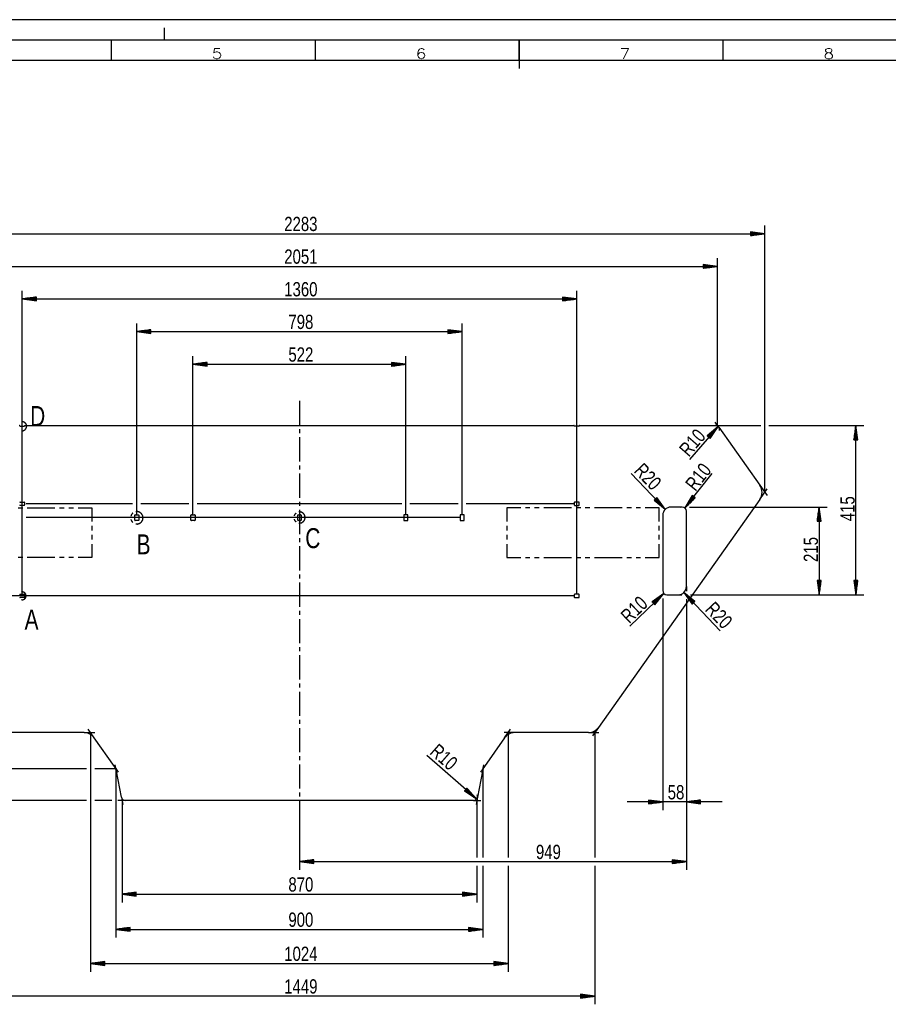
# Model space of a CAD drawing. Header units: millimetres. Extents: x -3 to 594, y -3 to 420.
# Tile 3 of 5: x 174 to 388, y 179 to 420. Entities that reach past the tile are written whole.
import ezdxf

# ---------------------------------------------------------------- set-up
doc = ezdxf.new("R2010")
doc.units = ezdxf.units.MM
doc.layers.add('1', color=7, linetype='Continuous')
doc.styles.add('SEACAD_Arial', font='arial.ttf', dxfattribs={"width": 0.75})
doc.styles.add('SEACAD_simplex_shx', font='simplex.shx', dxfattribs={"width": 0.587})

msp = doc.modelspace()

# ---------------------------------------------------------------- linework, layer by layer
at = {"layer": '1', "color": 7, "linetype": 'Continuous'}
for p, q in [((594, 420), (0, 420)), ((210, 415), (210, 418)), ((589, 415), (5, 415)), ((197, 410), (197, 415)), ((247, 410), (247, 415)), ((297, 410), (297, 415)), ((297, 415), (297, 408)), ((347, 410), (347, 415)), ((584, 410), (10, 410)), ((357.24, 304.14), (357.24, 369.54)), ((128.94, 367.54), (357.24, 367.54)), ((357.24, 367.54), (353.74, 368)), ((353.74, 368), (353.74, 367.08)), ((353.74, 368), (353.77, 368)), ((353.74, 368), (353.77, 368)), ((353.74, 367.95), (354.15, 367.95)), ((353.74, 367.9), (354.54, 367.9)), ((353.74, 367.85), (354.92, 367.85)), ((353.74, 367.8), (355.31, 367.8)), ((353.74, 367.75), (355.7, 367.75)), ((353.74, 367.7), (356.08, 367.7)), ((353.74, 367.65), (356.47, 367.65)), ((353.74, 367.59), (356.85, 367.59)), ((353.74, 367.08), (357.24, 367.54)), ((353.74, 367.54), (357.24, 367.54)), ((353.74, 367.54), (357.24, 367.54)), ((353.74, 367.49), (356.85, 367.49)), ((353.74, 367.44), (356.47, 367.44)), ((353.74, 367.39), (356.08, 367.39)), ((353.74, 367.34), (355.7, 367.34)), ((353.74, 367.29), (355.31, 367.29)), ((353.74, 367.24), (354.92, 367.24)), ((353.74, 367.19), (354.54, 367.19)), ((353.74, 367.14), (354.15, 367.14)), ((353.74, 367.09), (353.77, 367.09)), ((353.74, 367.09), (353.77, 367.09)), ((345.64, 359.54), (342.14, 360)), ((342.14, 360), (342.14, 359.08)), ((342.14, 360), (342.17, 360)), ((342.14, 360), (342.17, 360)), ((342.14, 359.95), (342.55, 359.95)), ((342.14, 359.9), (342.94, 359.9)), ((342.14, 359.85), (343.32, 359.85)), ((342.14, 359.8), (343.71, 359.8)), ((342.14, 359.75), (344.1, 359.75)), ((342.14, 359.7), (344.48, 359.7)), ((342.14, 359.65), (344.87, 359.65)), ((345.64, 320.54), (345.64, 361.54)), ((140.54, 359.54), (345.64, 359.54)), ((342.14, 359.59), (345.25, 359.59)), ((342.14, 359.08), (345.64, 359.54)), ((342.14, 359.54), (345.64, 359.54)), ((342.14, 359.54), (345.64, 359.54)), ((342.14, 359.49), (345.25, 359.49)), ((342.14, 359.44), (344.87, 359.44)), ((342.14, 359.39), (344.48, 359.39)), ((342.14, 359.34), (344.1, 359.34)), ((342.14, 359.29), (343.71, 359.29)), ((342.14, 359.24), (343.32, 359.24)), ((342.14, 359.19), (342.94, 359.19)), ((342.14, 359.14), (342.55, 359.14)), ((342.14, 359.09), (342.17, 359.09)), ((342.14, 359.09), (342.17, 359.09)), ((175.09, 279.14), (175.09, 353.54)), ((311.09, 279.14), (311.09, 353.54)), ((178.59, 352), (175.09, 351.54)), ((175.09, 351.54), (311.09, 351.54)), ((175.09, 351.54), (178.59, 351.08)), ((178.59, 351.54), (175.09, 351.54)), ((178.59, 351.54), (175.09, 351.54)), ((178.59, 351.59), (175.47, 351.59)), ((178.59, 351.49), (175.47, 351.49)), ((178.59, 351.65), (175.86, 351.65)), ((178.59, 351.44), (175.86, 351.44)), ((178.59, 351.7), (176.25, 351.7)), ((178.59, 351.39), (176.25, 351.39)), ((178.59, 351.75), (176.63, 351.75)), ((178.59, 351.34), (176.63, 351.34)), ((178.59, 351.8), (177.02, 351.8)), ((178.59, 351.29), (177.02, 351.29)), ((178.59, 351.85), (177.4, 351.85)), ((178.59, 351.24), (177.4, 351.24)), ((178.59, 351.9), (177.79, 351.9)), ((178.59, 351.19), (177.79, 351.19)), ((178.59, 351.95), (178.18, 351.95)), ((178.59, 351.14), (178.18, 351.14)), ((178.59, 352), (178.56, 352)), ((178.59, 352), (178.56, 352)), ((178.59, 351.09), (178.56, 351.09)), ((178.59, 351.09), (178.56, 351.09)), ((178.59, 351.08), (178.59, 352)), ((311.09, 351.54), (307.59, 352)), ((307.59, 352), (307.59, 351.08)), ((307.59, 352), (307.62, 352)), ((307.59, 352), (307.62, 352)), ((307.59, 351.95), (308, 351.95)), ((307.59, 351.9), (308.39, 351.9)), ((307.59, 351.85), (308.77, 351.85)), ((307.59, 351.8), (309.16, 351.8)), ((307.59, 351.75), (309.55, 351.75)), ((307.59, 351.7), (309.93, 351.7)), ((307.59, 351.65), (310.32, 351.65)), ((307.59, 351.59), (310.7, 351.59)), ((307.59, 351.08), (311.09, 351.54)), ((307.59, 351.54), (311.09, 351.54)), ((307.59, 351.54), (311.09, 351.54)), ((307.59, 351.49), (310.7, 351.49)), ((307.59, 351.44), (310.32, 351.44)), ((307.59, 351.39), (309.93, 351.39)), ((307.59, 351.34), (309.55, 351.34)), ((307.59, 351.29), (309.16, 351.29)), ((307.59, 351.24), (308.77, 351.24)), ((307.59, 351.19), (308.39, 351.19)), ((307.59, 351.14), (308, 351.14)), ((307.59, 351.09), (307.62, 351.09)), ((307.59, 351.09), (307.62, 351.09)), ((203.19, 298.64), (203.19, 345.54)), ((282.99, 298.64), (282.99, 345.54)), ((206.69, 344), (203.19, 343.54)), ((203.19, 343.54), (282.99, 343.54)), ((203.19, 343.54), (206.69, 343.08)), ((206.69, 343.54), (203.19, 343.54)), ((206.69, 343.54), (203.19, 343.54)), ((206.69, 343.59), (203.57, 343.59)), ((206.69, 343.49), (203.57, 343.49)), ((206.69, 343.65), (203.96, 343.65)), ((206.69, 343.44), (203.96, 343.44)), ((206.69, 343.7), (204.35, 343.7)), ((206.69, 343.39), (204.35, 343.39)), ((206.69, 343.75), (204.73, 343.75)), ((206.69, 343.34), (204.73, 343.34)), ((206.69, 343.8), (205.12, 343.8)), ((206.69, 343.29), (205.12, 343.29)), ((206.69, 343.85), (205.5, 343.85)), ((206.69, 343.24), (205.5, 343.24)), ((206.69, 343.9), (205.89, 343.9)), ((206.69, 343.19), (205.89, 343.19)), ((206.69, 343.95), (206.28, 343.95)), ((206.69, 343.14), (206.28, 343.14)), ((206.69, 344), (206.66, 344)), ((206.69, 344), (206.66, 344)), ((206.69, 343.09), (206.66, 343.09)), ((206.69, 343.09), (206.66, 343.09)), ((206.69, 343.08), (206.69, 344)), ((282.99, 343.54), (279.49, 344)), ((279.49, 344), (279.49, 343.08)), ((279.49, 344), (279.52, 344)), ((279.49, 344), (279.52, 344)), ((279.49, 343.95), (279.9, 343.95)), ((279.49, 343.9), (280.29, 343.9)), ((279.49, 343.85), (280.67, 343.85)), ((279.49, 343.8), (281.06, 343.8)), ((279.49, 343.75), (281.45, 343.75)), ((279.49, 343.7), (281.83, 343.7)), ((279.49, 343.65), (282.22, 343.65)), ((279.49, 343.59), (282.6, 343.59)), ((279.49, 343.08), (282.99, 343.54)), ((279.49, 343.54), (282.99, 343.54)), ((279.49, 343.54), (282.99, 343.54)), ((279.49, 343.49), (282.6, 343.49)), ((279.49, 343.44), (282.22, 343.44)), ((279.49, 343.39), (281.83, 343.39)), ((279.49, 343.34), (281.45, 343.34)), ((279.49, 343.29), (281.06, 343.29)), ((279.49, 343.24), (280.67, 343.24)), ((279.49, 343.19), (280.29, 343.19)), ((279.49, 343.14), (279.9, 343.14)), ((279.49, 343.09), (279.52, 343.09)), ((279.49, 343.09), (279.52, 343.09)), ((216.99, 298.64), (216.99, 337.54)), ((220.49, 336), (216.99, 335.54)), ((216.99, 335.54), (269.19, 335.54)), ((216.99, 335.54), (220.49, 335.08)), ((220.49, 335.54), (216.99, 335.54)), ((220.49, 335.54), (216.99, 335.54)), ((220.49, 335.59), (217.37, 335.59)), ((220.49, 335.49), (217.37, 335.49)), ((220.49, 335.65), (217.76, 335.65)), ((220.49, 335.7), (218.15, 335.7)), ((220.49, 335.75), (218.53, 335.75)), ((220.49, 335.8), (218.92, 335.8)), ((220.49, 335.85), (219.3, 335.85)), ((220.49, 335.9), (219.69, 335.9)), ((220.49, 335.95), (220.08, 335.95)), ((220.49, 336), (220.46, 336)), ((220.49, 336), (220.46, 336)), ((220.49, 335.08), (220.49, 336)), ((269.19, 335.54), (265.69, 336)), ((265.69, 336), (265.69, 335.08)), ((265.69, 336), (265.72, 336)), ((265.69, 336), (265.72, 336)), ((265.69, 335.95), (266.1, 335.95)), ((265.69, 335.9), (266.49, 335.9)), ((265.69, 335.85), (266.87, 335.85)), ((265.69, 335.8), (267.26, 335.8)), ((265.69, 335.75), (267.65, 335.75)), ((265.69, 335.7), (268.03, 335.7)), ((265.69, 335.65), (268.42, 335.65)), ((265.69, 335.59), (268.8, 335.59)), ((265.69, 335.08), (269.19, 335.54)), ((265.69, 335.54), (269.19, 335.54)), ((265.69, 335.54), (269.19, 335.54)), ((265.69, 335.49), (268.8, 335.49)), ((269.19, 298.64), (269.19, 337.54)), ((220.49, 335.44), (217.76, 335.44)), ((220.49, 335.39), (218.15, 335.39)), ((220.49, 335.34), (218.53, 335.34)), ((220.49, 335.29), (218.92, 335.29)), ((220.49, 335.24), (219.3, 335.24)), ((220.49, 335.19), (219.69, 335.19)), ((220.49, 335.14), (220.08, 335.14)), ((220.49, 335.09), (220.46, 335.09)), ((220.49, 335.09), (220.46, 335.09)), ((265.69, 335.44), (268.42, 335.44)), ((265.69, 335.39), (268.03, 335.39)), ((265.69, 335.34), (267.65, 335.34)), ((265.69, 335.29), (267.26, 335.29)), ((265.69, 335.24), (266.87, 335.24)), ((265.69, 335.19), (266.49, 335.19)), ((265.69, 335.14), (266.1, 335.14)), ((265.69, 335.09), (265.72, 335.09)), ((265.69, 335.09), (265.72, 335.09)), ((243.09, 326.54), (243.09, 320.64)), ((345.94, 320.12), (345.06, 321.36)), ((174.59, 320.34), (175.59, 320.34)), ((175.79, 320.54), (310.39, 320.54)), ((243.09, 319.64), (243.09, 318.64)), ((311.59, 320.34), (310.59, 320.34)), ((311.79, 320.54), (345.12, 320.54)), ((345.78, 320.3), (338.72, 312.2)), ((345.78, 320.3), (343.13, 317.96)), ((343.25, 317.86), (344.03, 318.75)), ((343.29, 317.83), (344.32, 319.01)), ((343.33, 317.79), (344.61, 319.27)), ((343.36, 317.76), (344.9, 319.53)), ((343.4, 317.73), (345.19, 319.78)), ((343.44, 317.69), (345.49, 320.04)), ((343.48, 317.66), (345.78, 320.3)), ((343.48, 317.66), (345.78, 320.3)), ((343.52, 317.63), (345.56, 319.97)), ((343.56, 317.59), (345.35, 319.65)), ((343.59, 317.56), (345.13, 319.33)), ((343.63, 317.53), (344.92, 319)), ((343.67, 317.49), (344.7, 318.68)), ((343.83, 317.36), (345.78, 320.3)), ((345.12, 320.54), (346.64, 320.54)), ((345.12, 320.54), (356.24, 320.54)), ((345.94, 320.12), (356.01, 305.88)), ((358.24, 320.54), (381.55, 320.54)), ((379.55, 320.54), (379.09, 317.04)), ((379.29, 317.04), (379.29, 318.61)), ((379.35, 317.04), (379.35, 319)), ((379.4, 317.04), (379.4, 319.39)), ((379.45, 317.04), (379.45, 319.77)), ((379.5, 317.04), (379.5, 320.16)), ((379.55, 279.04), (379.55, 320.54)), ((380.01, 317.04), (379.55, 320.54)), ((379.55, 317.04), (379.55, 320.54)), ((379.55, 317.04), (379.55, 320.54)), ((379.6, 317.04), (379.6, 320.16)), ((379.65, 317.04), (379.65, 319.77)), ((379.7, 317.04), (379.7, 319.39)), ((379.75, 317.04), (379.75, 319)), ((379.8, 317.04), (379.8, 318.61)), ((243.09, 317.64), (243.09, 311.73)), ((343.13, 317.96), (343.15, 317.98)), ((343.13, 317.96), (343.15, 317.98)), ((343.13, 317.96), (343.83, 317.36)), ((343.17, 317.93), (343.44, 318.24)), ((343.21, 317.89), (343.74, 318.49)), ((343.71, 317.46), (344.49, 318.35)), ((343.75, 317.43), (344.27, 318.03)), ((343.79, 317.39), (344.06, 317.7)), ((343.82, 317.36), (343.84, 317.38)), ((343.82, 317.36), (343.84, 317.38)), ((379.09, 317.04), (379.09, 317.07)), ((379.09, 317.04), (379.09, 317.07)), ((379.09, 317.04), (380.01, 317.04)), ((379.14, 317.04), (379.14, 317.46)), ((379.19, 317.04), (379.19, 317.84)), ((379.24, 317.04), (379.24, 318.23)), ((379.85, 317.04), (379.85, 318.23)), ((379.9, 317.04), (379.9, 317.84)), ((379.95, 317.04), (379.95, 317.46)), ((380.01, 317.04), (380.01, 317.07)), ((380.01, 317.04), (380.01, 317.07)), ((243.09, 310.73), (243.09, 309.73)), ((243.09, 308.73), (243.09, 302.82)), ((332.81, 299.99), (324.45, 308.76)), ((337.61, 300.33), (344.33, 308.76)), ((356.01, 305.88), (357.82, 303.33)), ((356.01, 302.41), (357.82, 304.96)), ((174.59, 301.74), (175.59, 301.74)), ((243.09, 301.82), (243.09, 300.82)), ((311.59, 301.74), (310.59, 301.74)), ((356.01, 302.41), (316.43, 246.51)), ((330.73, 302.84), (330.06, 302.21)), ((330.06, 302.21), (332.81, 299.99)), ((330.06, 302.21), (330.08, 302.19)), ((330.06, 302.21), (330.08, 302.19)), ((330.1, 302.24), (330.38, 301.94)), ((330.14, 302.28), (330.69, 301.7)), ((330.17, 302.31), (330.99, 301.46)), ((330.21, 302.35), (331.29, 301.21)), ((330.25, 302.38), (331.6, 300.97)), ((330.28, 302.42), (331.9, 300.72)), ((330.32, 302.45), (332.2, 300.48)), ((330.36, 302.49), (332.51, 300.24)), ((330.39, 302.52), (332.81, 299.99)), ((330.39, 302.52), (332.81, 299.99)), ((330.43, 302.56), (332.58, 300.31)), ((330.47, 302.59), (332.35, 300.62)), ((330.5, 302.63), (332.12, 300.93)), ((330.54, 302.66), (331.89, 301.25)), ((330.58, 302.7), (331.66, 301.56)), ((330.61, 302.73), (331.43, 301.88)), ((330.65, 302.77), (331.2, 302.19)), ((330.69, 302.8), (330.97, 302.51)), ((330.72, 302.84), (330.74, 302.82)), ((330.72, 302.84), (330.74, 302.82)), ((332.81, 299.99), (330.73, 302.84)), ((339.43, 303.35), (337.61, 300.33)), ((339.79, 303.06), (337.61, 300.33)), ((339.79, 303.06), (337.61, 300.33)), ((337.61, 300.33), (340.15, 302.78)), ((339.75, 303.09), (337.81, 300.66)), ((339.83, 303.03), (337.89, 300.6)), ((339.71, 303.13), (338.01, 300.99)), ((339.87, 303), (338.17, 300.87)), ((339.67, 303.16), (338.21, 301.33)), ((339.64, 303.19), (338.42, 301.66)), ((339.91, 302.97), (338.45, 301.14)), ((339.6, 303.22), (338.62, 301.99)), ((339.95, 302.94), (338.73, 301.41)), ((339.56, 303.25), (338.82, 302.33)), ((339.99, 302.9), (339.01, 301.68)), ((339.52, 303.28), (339.02, 302.66)), ((339.48, 303.32), (339.22, 302.99)), ((340.03, 302.87), (339.29, 301.95)), ((339.44, 303.35), (339.42, 303.33)), ((339.44, 303.35), (339.42, 303.33)), ((340.15, 302.78), (339.43, 303.35)), ((340.07, 302.84), (339.57, 302.22)), ((340.11, 302.81), (339.85, 302.49)), ((340.15, 302.78), (340.13, 302.76)), ((340.15, 302.78), (340.13, 302.76)), ((174.1, 300.34), (175.23, 300.34)), ((175.59, 300.94), (174.59, 300.94)), ((175.69, 301.64), (175.69, 301.04)), ((202.19, 301.34), (176.09, 301.34)), ((176.36, 300.34), (183.15, 300.34)), ((184.28, 300.34), (185.41, 300.34)), ((186.54, 300.34), (187.67, 300.34)), ((188.8, 300.34), (192.19, 300.34)), ((192.19, 300.34), (192.19, 297.02)), ((215.99, 301.34), (204.19, 301.34)), ((268.19, 301.34), (217.99, 301.34)), ((243.09, 299.82), (243.09, 293.91)), ((281.99, 301.34), (270.19, 301.34)), ((310.49, 301.34), (283.99, 301.34)), ((297.38, 300.34), (293.99, 300.34)), ((293.99, 300.34), (293.99, 297.02)), ((299.64, 300.34), (298.51, 300.34)), ((301.9, 300.34), (300.77, 300.34)), ((309.81, 300.34), (303.03, 300.34)), ((310.49, 301.64), (310.49, 301.04)), ((310.59, 300.94), (311.59, 300.94)), ((312.07, 300.34), (310.94, 300.34)), ((311.69, 301.04), (311.69, 301.64)), ((314.33, 300.34), (313.2, 300.34)), ((322.25, 300.34), (315.46, 300.34)), ((324.51, 300.34), (323.38, 300.34)), ((326.77, 300.34), (325.64, 300.34)), ((331.29, 300.34), (327.9, 300.34)), ((331.29, 297.02), (331.29, 300.34)), ((336.99, 300.54), (334.19, 300.54)), ((337.99, 281.04), (337.99, 299.54)), ((338.79, 300.54), (372.55, 300.54)), ((370.55, 300.54), (370.09, 297.04)), ((370.4, 297.04), (370.4, 299.39)), ((370.45, 297.04), (370.45, 299.77)), ((370.5, 297.04), (370.5, 300.16)), ((370.55, 300.54), (370.55, 279.04)), ((371.01, 297.04), (370.55, 300.54)), ((370.55, 297.04), (370.55, 300.54)), ((370.55, 297.04), (370.55, 300.54)), ((370.6, 297.04), (370.6, 300.16)), ((370.65, 297.04), (370.65, 299.77)), ((370.7, 297.04), (370.7, 299.39)), ((282.49, 297.94), (176.09, 297.94)), ((202.69, 297.34), (202.69, 298.54)), ((202.79, 298.64), (203.59, 298.64)), ((203.59, 297.24), (202.79, 297.24)), ((203.69, 298.54), (203.69, 297.34)), ((216.49, 297.34), (216.49, 298.54)), ((216.59, 298.64), (217.39, 298.64)), ((217.39, 297.24), (216.59, 297.24)), ((217.49, 298.54), (217.49, 297.34)), ((242.69, 297.34), (242.69, 298.54)), ((242.79, 298.64), (243.39, 298.64)), ((243.39, 297.24), (242.79, 297.24)), ((243.49, 298.54), (243.49, 297.34)), ((268.69, 298.54), (268.69, 297.34)), ((269.59, 298.64), (268.79, 298.64)), ((268.79, 297.24), (269.59, 297.24)), ((269.69, 297.34), (269.69, 298.54)), ((282.49, 298.54), (282.49, 297.34)), ((283.39, 298.64), (282.59, 298.64)), ((282.59, 297.24), (283.39, 297.24)), ((283.49, 297.34), (283.49, 298.54)), ((332.19, 298.54), (332.19, 280.04)), ((370.09, 297.04), (370.09, 297.07)), ((370.09, 297.04), (370.09, 297.07)), ((370.09, 297.04), (371.01, 297.04)), ((370.14, 297.04), (370.14, 297.46)), ((370.19, 297.04), (370.19, 297.84)), ((370.24, 297.04), (370.24, 298.23)), ((370.29, 297.04), (370.29, 298.61)), ((370.35, 297.04), (370.35, 299)), ((370.75, 297.04), (370.75, 299)), ((370.8, 297.04), (370.8, 298.61)), ((370.85, 297.04), (370.85, 298.23)), ((370.9, 297.04), (370.9, 297.84)), ((370.95, 297.04), (370.95, 297.46)), ((371.01, 297.04), (371.01, 297.07)), ((371.01, 297.04), (371.01, 297.07)), ((192.19, 295.91), (192.19, 294.8)), ((293.99, 295.91), (293.99, 294.8)), ((331.29, 294.8), (331.29, 295.91)), ((192.19, 293.69), (192.19, 292.58)), ((243.09, 292.91), (243.09, 291.91)), ((293.99, 293.69), (293.99, 292.58)), ((331.29, 292.58), (331.29, 293.69)), ((192.19, 291.47), (192.19, 288.14)), ((243.09, 290.91), (243.09, 285)), ((293.99, 291.47), (293.99, 288.14)), ((331.29, 288.14), (331.29, 291.47)), ((175.23, 288.14), (174.1, 288.14)), ((183.15, 288.14), (176.36, 288.14)), ((185.41, 288.14), (184.28, 288.14)), ((187.67, 288.14), (186.54, 288.14)), ((192.19, 288.14), (188.8, 288.14)), ((293.99, 288.14), (297.38, 288.14)), ((298.51, 288.14), (299.64, 288.14)), ((300.77, 288.14), (301.9, 288.14)), ((303.03, 288.14), (309.81, 288.14)), ((310.94, 288.14), (312.07, 288.14)), ((313.2, 288.14), (314.33, 288.14)), ((315.46, 288.14), (322.25, 288.14)), ((323.38, 288.14), (324.51, 288.14)), ((325.64, 288.14), (326.77, 288.14)), ((327.9, 288.14), (331.29, 288.14)), ((243.09, 284), (243.09, 283)), ((371.01, 282.54), (370.09, 282.54)), ((370.09, 282.54), (370.55, 279.04)), ((370.09, 282.54), (370.09, 282.52)), ((370.09, 282.54), (370.09, 282.52)), ((370.14, 282.54), (370.14, 282.13)), ((370.19, 282.54), (370.19, 281.74)), ((370.24, 282.54), (370.24, 281.36)), ((370.29, 282.54), (370.29, 280.97)), ((370.35, 282.54), (370.35, 280.59)), ((370.4, 282.54), (370.4, 280.2)), ((370.45, 282.54), (370.45, 279.82)), ((370.5, 282.54), (370.5, 279.43)), ((370.55, 279.04), (371.01, 282.54)), ((370.55, 282.54), (370.55, 279.04)), ((370.55, 282.54), (370.55, 279.04)), ((370.6, 282.54), (370.6, 279.43)), ((370.65, 282.54), (370.65, 279.82)), ((370.7, 282.54), (370.7, 280.2)), ((370.75, 282.54), (370.75, 280.59)), ((370.8, 282.54), (370.8, 280.97)), ((370.85, 282.54), (370.85, 281.36)), ((370.9, 282.54), (370.9, 281.74)), ((370.95, 282.54), (370.95, 282.13)), ((371.01, 282.54), (371.01, 282.52)), ((371.01, 282.54), (371.01, 282.52)), ((380.01, 282.54), (379.09, 282.54)), ((379.09, 282.54), (379.55, 279.04)), ((379.09, 282.54), (379.09, 282.52)), ((379.09, 282.54), (379.09, 282.52)), ((379.14, 282.54), (379.14, 282.13)), ((379.19, 282.54), (379.19, 281.74)), ((379.24, 282.54), (379.24, 281.36)), ((379.29, 282.54), (379.29, 280.97)), ((379.35, 282.54), (379.35, 280.59)), ((379.4, 282.54), (379.4, 280.2)), ((379.45, 282.54), (379.45, 279.82)), ((379.5, 282.54), (379.5, 279.43)), ((379.55, 279.04), (380.01, 282.54)), ((379.55, 282.54), (379.55, 279.04)), ((379.55, 282.54), (379.55, 279.04)), ((379.6, 282.54), (379.6, 279.43)), ((379.65, 282.54), (379.65, 279.82)), ((379.7, 282.54), (379.7, 280.2)), ((379.75, 282.54), (379.75, 280.59)), ((379.8, 282.54), (379.8, 280.97)), ((379.85, 282.54), (379.85, 281.36)), ((379.9, 282.54), (379.9, 281.74)), ((379.95, 282.54), (379.95, 282.13)), ((380.01, 282.54), (380.01, 282.52)), ((380.01, 282.54), (380.01, 282.52)), ((243.09, 282), (243.09, 276.09)), ((337.99, 281.04), (337.99, 279.93)), ((337.99, 281.04), (337.99, 279.93)), ((310.49, 278.74), (158.72, 278.74)), ((174.59, 279.14), (175.59, 279.14)), ((175.59, 278.34), (174.59, 278.34)), ((175.69, 279.04), (175.69, 278.44)), ((310.49, 279.04), (310.49, 278.44)), ((311.59, 279.14), (310.59, 279.14)), ((310.59, 278.34), (311.59, 278.34)), ((311.69, 278.44), (311.69, 279.04)), ((332.47, 279.35), (324.09, 271.34)), ((332.47, 279.35), (329.62, 277.27)), ((329.69, 277.19), (330.27, 277.74)), ((329.73, 277.15), (330.58, 277.97)), ((329.76, 277.12), (330.9, 278.2)), ((329.8, 277.08), (331.21, 278.43)), ((329.83, 277.04), (331.52, 278.66)), ((329.87, 277.01), (331.84, 278.89)), ((329.9, 276.97), (332.15, 279.12)), ((329.94, 276.93), (332.47, 279.35)), ((329.94, 276.93), (332.47, 279.35)), ((329.97, 276.9), (332.22, 279.05)), ((330.01, 276.86), (331.98, 278.75)), ((330.04, 276.82), (331.74, 278.44)), ((330.08, 276.79), (331.49, 278.14)), ((330.11, 276.75), (331.25, 277.84)), ((330.26, 276.6), (332.47, 279.35)), ((332.19, 278.09), (332.19, 226.25)), ((333.19, 279.04), (335.99, 279.04)), ((335.99, 279.04), (336.88, 279.04)), ((335.99, 279.04), (336.88, 279.04)), ((337.36, 279.59), (346.27, 270.16)), ((337.36, 279.59), (339.43, 276.73)), ((340.1, 277.36), (337.36, 279.59)), ((339.77, 277.04), (337.36, 279.59)), ((339.77, 277.04), (337.36, 279.59)), ((339.73, 277.01), (337.59, 279.27)), ((339.8, 277.08), (337.66, 279.34)), ((339.69, 276.98), (337.82, 278.96)), ((339.84, 277.11), (337.97, 279.1)), ((337.99, 277.93), (337.99, 226.25)), ((337.99, 277.93), (337.99, 229.25)), ((339.65, 276.94), (338.05, 278.64)), ((339.88, 277.15), (338.27, 278.85)), ((339.62, 276.91), (338.27, 278.33)), ((339.58, 276.87), (338.5, 278.01)), ((339.91, 277.18), (338.57, 278.61)), ((339.54, 276.84), (338.73, 277.7)), ((339.95, 277.22), (338.87, 278.36)), ((338.99, 279.04), (372.55, 279.04)), ((338.99, 279.04), (381.55, 279.04)), ((339.99, 277.25), (339.17, 278.12)), ((340.02, 277.29), (339.48, 277.87)), ((340.06, 277.32), (339.78, 277.62)), ((329.62, 277.26), (329.64, 277.28)), ((329.62, 277.26), (329.64, 277.28)), ((329.62, 277.27), (330.26, 276.6)), ((329.66, 277.23), (329.95, 277.51)), ((330.15, 276.71), (331, 277.53)), ((330.18, 276.68), (330.76, 277.23)), ((330.22, 276.64), (330.52, 276.93)), ((330.25, 276.6), (330.27, 276.62)), ((330.25, 276.6), (330.27, 276.62)), ((339.51, 276.8), (338.96, 277.38)), ((339.47, 276.77), (339.19, 277.07)), ((339.43, 276.73), (339.41, 276.75)), ((339.43, 276.73), (339.41, 276.75)), ((339.43, 276.73), (340.1, 277.36)), ((340.1, 277.36), (340.08, 277.38)), ((340.1, 277.36), (340.08, 277.38)), ((243.09, 275.09), (243.09, 274.09)), ((243.09, 273.09), (243.09, 267.19)), ((243.09, 266.19), (243.09, 265.19)), ((243.09, 264.19), (243.09, 258.28)), ((243.09, 257.28), (243.09, 256.28)), ((243.09, 255.28), (243.09, 249.37)), ((243.09, 248.37), (243.09, 247.37)), ((243.09, 246.37), (243.09, 240.46)), ((316.43, 246.51), (314.95, 244.43)), ((190.33, 245.24), (172.2, 245.24)), ((190.33, 245.24), (192.89, 245.24)), ((192.78, 243.96), (191.32, 246.06)), ((191.89, 245.24), (191.89, 186.64)), ((197.72, 236.92), (192.78, 243.96)), ((293.39, 243.96), (288.46, 236.92)), ((295.85, 245.24), (293.29, 245.24)), ((293.39, 243.96), (294.86, 246.06)), ((294.29, 245.24), (294.29, 214.62)), ((313.98, 245.24), (295.85, 245.24)), ((313.98, 245.24), (316.53, 245.24)), ((315.53, 245.24), (315.53, 214.62)), ((243.09, 239.46), (243.09, 238.46)), ((286.52, 228.98), (274.37, 239.67)), ((197.72, 236.92), (198.65, 235.58)), ((198.2, 235.77), (197.89, 237.38)), ((243.09, 237.46), (243.09, 231.55)), ((288.46, 236.92), (287.52, 235.58)), ((287.98, 235.77), (288.29, 237.38)), ((190.89, 236.4), (171.65, 236.4)), ((198.08, 236.4), (192.89, 236.4)), ((198.08, 236.4), (198.08, 195.01)), ((199.43, 229.45), (198.2, 235.77)), ((287.98, 235.77), (286.75, 229.45)), ((288.1, 236.4), (288.1, 214.62)), ((199.43, 229.45), (199.78, 227.66)), ((243.09, 230.55), (243.09, 229.55)), ((284.19, 231.64), (283.58, 230.95)), ((283.58, 230.95), (286.52, 228.98)), ((283.59, 230.95), (283.61, 230.93)), ((283.59, 230.95), (283.61, 230.93)), ((283.62, 230.99), (283.93, 230.72)), ((283.65, 231.03), (284.25, 230.5)), ((283.69, 231.07), (284.58, 230.28)), ((283.72, 231.11), (284.9, 230.07)), ((283.75, 231.14), (285.22, 229.85)), ((283.79, 231.18), (285.55, 229.63)), ((283.82, 231.22), (285.87, 229.42)), ((283.85, 231.26), (286.19, 229.2)), ((283.89, 231.3), (286.52, 228.98)), ((283.89, 231.3), (286.52, 228.98)), ((283.92, 231.33), (286.26, 229.28)), ((283.96, 231.37), (286, 229.57)), ((283.99, 231.41), (285.75, 229.86)), ((284.02, 231.45), (285.49, 230.16)), ((284.06, 231.49), (285.23, 230.45)), ((284.09, 231.52), (284.98, 230.74)), ((284.12, 231.56), (284.72, 231.03)), ((284.16, 231.6), (284.47, 231.33)), ((286.52, 228.98), (284.19, 231.64)), ((284.19, 231.64), (284.21, 231.62)), ((284.19, 231.64), (284.21, 231.62)), ((286.75, 229.45), (286.4, 227.66)), ((190.89, 228.64), (171.65, 228.64)), ((197.08, 228.64), (192.89, 228.64)), ((200.41, 228.64), (198.59, 228.64)), ((200.41, 228.64), (199.08, 228.64)), ((199.59, 228.64), (199.59, 203.64)), ((285.76, 228.64), (200.41, 228.64)), ((243.09, 228.55), (243.09, 222.64)), ((285.76, 228.64), (287.59, 228.64)), ((286.59, 228.64), (286.59, 214.62)), ((346.74, 228.25), (323.44, 228.25)), ((332.19, 228.25), (328.69, 228.71)), ((328.69, 228.71), (328.69, 227.78)), ((328.69, 228.7), (328.72, 228.7)), ((328.69, 228.7), (328.72, 228.7)), ((328.69, 228.65), (329.1, 228.65)), ((328.69, 228.6), (329.49, 228.6)), ((328.69, 228.55), (329.87, 228.55)), ((328.69, 228.5), (330.26, 228.5)), ((328.69, 228.45), (330.65, 228.45)), ((328.69, 228.4), (331.03, 228.4)), ((328.69, 228.35), (331.42, 228.35)), ((328.69, 228.3), (331.8, 228.3)), ((328.69, 227.78), (332.19, 228.25)), ((328.69, 228.25), (332.19, 228.25)), ((328.69, 228.25), (332.19, 228.25)), ((328.69, 228.19), (331.8, 228.19)), ((328.69, 228.14), (331.42, 228.14)), ((328.69, 228.09), (331.03, 228.09)), ((328.69, 228.04), (330.65, 228.04)), ((328.69, 227.99), (330.26, 227.99)), ((328.69, 227.94), (329.87, 227.94)), ((328.69, 227.89), (329.49, 227.89)), ((328.69, 227.84), (329.1, 227.84)), ((328.69, 227.79), (328.72, 227.79)), ((328.69, 227.79), (328.72, 227.79)), ((341.49, 228.71), (337.99, 228.25)), ((337.99, 228.25), (341.49, 227.78)), ((341.49, 228.25), (337.99, 228.25)), ((341.49, 228.25), (337.99, 228.25)), ((337.99, 227.25), (337.99, 211.62)), ((341.49, 228.3), (338.37, 228.3)), ((341.49, 228.19), (338.37, 228.19)), ((341.49, 228.35), (338.76, 228.35)), ((341.49, 228.14), (338.76, 228.14)), ((341.49, 228.4), (339.15, 228.4)), ((341.49, 228.09), (339.15, 228.09)), ((341.49, 228.45), (339.53, 228.45)), ((341.49, 228.04), (339.53, 228.04)), ((341.49, 228.5), (339.92, 228.5)), ((341.49, 227.99), (339.92, 227.99)), ((341.49, 228.55), (340.3, 228.55)), ((341.49, 227.94), (340.3, 227.94)), ((341.49, 228.6), (340.69, 228.6)), ((341.49, 227.89), (340.69, 227.89)), ((341.49, 228.65), (341.08, 228.65)), ((341.49, 227.84), (341.08, 227.84)), ((341.49, 228.7), (341.46, 228.7)), ((341.49, 228.7), (341.46, 228.7)), ((341.49, 227.79), (341.46, 227.79)), ((341.49, 227.79), (341.46, 227.79)), ((341.49, 227.78), (341.49, 228.71)), ((243.09, 222.64), (243.09, 211.62)), ((246.59, 214.08), (243.09, 213.62)), ((243.09, 213.62), (337.99, 213.62)), ((243.09, 213.62), (246.59, 213.16)), ((246.59, 213.62), (243.09, 213.62)), ((246.59, 213.62), (243.09, 213.62)), ((246.59, 213.67), (243.47, 213.67)), ((246.59, 213.57), (243.47, 213.57)), ((246.59, 213.72), (243.86, 213.72)), ((246.59, 213.52), (243.86, 213.52)), ((246.59, 213.77), (244.25, 213.77)), ((246.59, 213.47), (244.25, 213.47)), ((246.59, 213.82), (244.63, 213.82)), ((246.59, 213.42), (244.63, 213.42)), ((246.59, 213.87), (245.02, 213.87)), ((246.59, 213.37), (245.02, 213.37)), ((246.59, 213.92), (245.4, 213.92)), ((246.59, 213.32), (245.4, 213.32)), ((246.59, 213.98), (245.79, 213.98)), ((246.59, 213.26), (245.79, 213.26)), ((246.59, 214.03), (246.18, 214.03)), ((246.59, 213.21), (246.18, 213.21)), ((246.59, 214.08), (246.56, 214.08)), ((246.59, 214.08), (246.56, 214.08)), ((246.59, 213.16), (246.56, 213.16)), ((246.59, 213.16), (246.56, 213.16)), ((246.59, 213.16), (246.59, 214.08)), ((286.59, 212.62), (286.59, 203.64)), ((288.1, 212.62), (288.1, 195.01)), ((294.29, 212.62), (294.29, 186.64)), ((315.53, 212.62), (315.53, 178.64)), ((337.99, 213.62), (334.49, 214.08)), ((334.49, 214.08), (334.49, 213.16)), ((334.49, 214.08), (334.52, 214.08)), ((334.49, 214.08), (334.52, 214.08)), ((334.49, 214.03), (334.9, 214.03)), ((334.49, 213.98), (335.29, 213.98)), ((334.49, 213.92), (335.67, 213.92)), ((334.49, 213.87), (336.06, 213.87)), ((334.49, 213.82), (336.45, 213.82)), ((334.49, 213.77), (336.83, 213.77)), ((334.49, 213.72), (337.22, 213.72)), ((334.49, 213.67), (337.6, 213.67)), ((334.49, 213.16), (337.99, 213.62)), ((334.49, 213.62), (337.99, 213.62)), ((334.49, 213.62), (337.99, 213.62)), ((334.49, 213.57), (337.6, 213.57)), ((334.49, 213.52), (337.22, 213.52)), ((334.49, 213.47), (336.83, 213.47)), ((334.49, 213.42), (336.45, 213.42)), ((334.49, 213.37), (336.06, 213.37)), ((334.49, 213.32), (335.67, 213.32)), ((334.49, 213.26), (335.29, 213.26)), ((334.49, 213.21), (334.9, 213.21)), ((334.49, 213.16), (334.52, 213.16)), ((334.49, 213.16), (334.52, 213.16)), ((203.09, 206.1), (199.59, 205.64)), ((199.59, 205.64), (286.59, 205.64)), ((199.59, 205.64), (203.09, 205.18)), ((203.09, 205.64), (199.59, 205.64)), ((203.09, 205.64), (199.59, 205.64)), ((203.09, 205.69), (199.97, 205.69)), ((203.09, 205.59), (199.97, 205.59)), ((203.09, 205.75), (200.36, 205.75)), ((203.09, 205.54), (200.36, 205.54)), ((203.09, 205.8), (200.75, 205.8)), ((203.09, 205.49), (200.75, 205.49)), ((203.09, 205.85), (201.13, 205.85)), ((203.09, 205.44), (201.13, 205.44)), ((203.09, 205.9), (201.52, 205.9)), ((203.09, 205.39), (201.52, 205.39)), ((203.09, 205.95), (201.9, 205.95)), ((203.09, 205.34), (201.9, 205.34)), ((203.09, 206), (202.29, 206)), ((203.09, 205.29), (202.29, 205.29)), ((203.09, 206.05), (202.68, 206.05)), ((203.09, 205.24), (202.68, 205.24)), ((203.09, 206.1), (203.06, 206.1)), ((203.09, 206.1), (203.06, 206.1)), ((203.09, 205.19), (203.06, 205.19)), ((203.09, 205.19), (203.06, 205.19)), ((203.09, 205.18), (203.09, 206.1)), ((286.59, 205.64), (283.09, 206.1)), ((283.09, 206.1), (283.09, 205.18)), ((283.09, 206.1), (283.12, 206.1)), ((283.09, 206.1), (283.12, 206.1)), ((283.09, 206.05), (283.5, 206.05)), ((283.09, 206), (283.89, 206)), ((283.09, 205.95), (284.27, 205.95)), ((283.09, 205.9), (284.66, 205.9)), ((283.09, 205.85), (285.05, 205.85)), ((283.09, 205.8), (285.43, 205.8)), ((283.09, 205.75), (285.82, 205.75)), ((283.09, 205.69), (286.2, 205.69)), ((283.09, 205.18), (286.59, 205.64)), ((283.09, 205.64), (286.59, 205.64)), ((283.09, 205.64), (286.59, 205.64)), ((283.09, 205.59), (286.2, 205.59)), ((283.09, 205.54), (285.82, 205.54)), ((283.09, 205.49), (285.43, 205.49)), ((283.09, 205.44), (285.05, 205.44)), ((283.09, 205.39), (284.66, 205.39)), ((283.09, 205.34), (284.27, 205.34)), ((283.09, 205.29), (283.89, 205.29)), ((283.09, 205.24), (283.5, 205.24)), ((283.09, 205.19), (283.12, 205.19)), ((283.09, 205.19), (283.12, 205.19)), ((201.58, 197.47), (198.08, 197.01)), ((198.08, 197.01), (288.1, 197.01)), ((198.08, 197.01), (201.58, 196.55)), ((201.58, 197.01), (198.08, 197.01)), ((201.58, 197.01), (198.08, 197.01)), ((201.58, 197.06), (198.47, 197.06)), ((201.58, 196.96), (198.47, 196.96)), ((201.58, 197.11), (198.85, 197.11)), ((201.58, 196.91), (198.85, 196.91)), ((201.58, 197.16), (199.24, 197.16)), ((201.58, 196.86), (199.24, 196.86)), ((201.58, 197.21), (199.62, 197.21)), ((201.58, 196.81), (199.62, 196.81)), ((201.58, 197.27), (200.01, 197.27)), ((201.58, 196.76), (200.01, 196.76)), ((201.58, 197.32), (200.4, 197.32)), ((201.58, 196.71), (200.4, 196.71)), ((201.58, 197.37), (200.78, 197.37)), ((201.58, 196.66), (200.78, 196.66)), ((201.58, 197.42), (201.17, 197.42)), ((201.58, 196.61), (201.17, 196.61)), ((201.58, 197.47), (201.55, 197.47)), ((201.58, 197.47), (201.55, 197.47)), ((201.58, 196.55), (201.55, 196.55)), ((201.58, 196.55), (201.55, 196.55)), ((201.58, 196.55), (201.58, 197.47)), ((288.1, 197.01), (284.6, 197.47)), ((284.6, 197.47), (284.6, 196.55)), ((284.6, 197.47), (284.62, 197.47)), ((284.6, 197.47), (284.62, 197.47)), ((284.6, 197.42), (285.01, 197.42)), ((284.6, 197.37), (285.4, 197.37)), ((284.6, 197.32), (285.78, 197.32)), ((284.6, 197.27), (286.17, 197.27)), ((284.6, 197.21), (286.55, 197.21)), ((284.6, 197.16), (286.94, 197.16)), ((284.6, 197.11), (287.33, 197.11)), ((284.6, 197.06), (287.71, 197.06)), ((284.6, 196.55), (288.1, 197.01)), ((284.6, 197.01), (288.1, 197.01)), ((284.6, 197.01), (288.1, 197.01)), ((284.6, 196.96), (287.71, 196.96)), ((284.6, 196.91), (287.33, 196.91)), ((284.6, 196.86), (286.94, 196.86)), ((284.6, 196.81), (286.55, 196.81)), ((284.6, 196.76), (286.17, 196.76)), ((284.6, 196.71), (285.78, 196.71)), ((284.6, 196.66), (285.4, 196.66)), ((284.6, 196.61), (285.01, 196.61)), ((284.6, 196.55), (284.62, 196.55)), ((284.6, 196.55), (284.62, 196.55)), ((195.39, 189.1), (191.89, 188.64)), ((191.89, 188.64), (294.29, 188.64)), ((191.89, 188.64), (195.39, 188.18)), ((195.39, 188.64), (191.89, 188.64)), ((195.39, 188.64), (191.89, 188.64)), ((195.39, 188.69), (192.28, 188.69)), ((195.39, 188.59), (192.28, 188.59)), ((195.39, 188.75), (192.66, 188.75)), ((195.39, 188.54), (192.66, 188.54)), ((195.39, 188.8), (193.05, 188.8)), ((195.39, 188.49), (193.05, 188.49)), ((195.39, 188.85), (193.43, 188.85)), ((195.39, 188.44), (193.43, 188.44)), ((195.39, 188.9), (193.82, 188.9)), ((195.39, 188.39), (193.82, 188.39)), ((195.39, 188.95), (194.2, 188.95)), ((195.39, 188.34), (194.2, 188.34)), ((195.39, 189), (194.59, 189)), ((195.39, 188.29), (194.59, 188.29)), ((195.39, 189.05), (194.98, 189.05)), ((195.39, 189.1), (195.36, 189.1)), ((195.39, 189.1), (195.36, 189.1)), ((195.39, 188.18), (195.39, 189.1)), ((294.29, 188.64), (290.79, 189.1)), ((290.79, 189.1), (290.79, 188.18)), ((290.79, 189.1), (290.82, 189.1)), ((290.79, 189.1), (290.82, 189.1)), ((290.79, 189.05), (291.2, 189.05)), ((290.79, 189), (291.59, 189)), ((290.79, 188.95), (291.97, 188.95)), ((290.79, 188.9), (292.36, 188.9)), ((290.79, 188.85), (292.75, 188.85)), ((290.79, 188.8), (293.13, 188.8)), ((290.79, 188.75), (293.52, 188.75)), ((290.79, 188.69), (293.9, 188.69)), ((290.79, 188.18), (294.29, 188.64)), ((290.79, 188.64), (294.29, 188.64)), ((290.79, 188.64), (294.29, 188.64)), ((290.79, 188.59), (293.9, 188.59)), ((290.79, 188.54), (293.52, 188.54)), ((290.79, 188.49), (293.13, 188.49)), ((290.79, 188.44), (292.75, 188.44)), ((290.79, 188.39), (292.36, 188.39)), ((290.79, 188.34), (291.97, 188.34)), ((290.79, 188.29), (291.59, 188.29)), ((195.39, 188.24), (194.98, 188.24)), ((195.39, 188.19), (195.36, 188.19)), ((195.39, 188.19), (195.36, 188.19)), ((290.79, 188.24), (291.2, 188.24)), ((290.79, 188.19), (290.82, 188.19)), ((290.79, 188.19), (290.82, 188.19)), ((315.53, 180.64), (312.03, 181.1)), ((312.03, 181.1), (312.03, 180.18)), ((312.03, 181.1), (312.06, 181.1)), ((312.03, 181.1), (312.06, 181.1)), ((312.03, 181.05), (312.44, 181.05)), ((315.53, 180.64), (170.65, 180.64)), ((312.03, 181), (312.83, 181)), ((312.03, 180.95), (313.22, 180.95)), ((312.03, 180.9), (313.6, 180.9)), ((312.03, 180.85), (313.99, 180.85)), ((312.03, 180.8), (314.37, 180.8)), ((312.03, 180.75), (314.76, 180.75)), ((312.03, 180.69), (315.15, 180.69)), ((312.03, 180.18), (315.53, 180.64)), ((312.03, 180.64), (315.53, 180.64)), ((312.03, 180.64), (315.53, 180.64)), ((312.03, 180.59), (315.15, 180.59)), ((312.03, 180.54), (314.76, 180.54)), ((312.03, 180.49), (314.37, 180.49)), ((312.03, 180.44), (313.99, 180.44)), ((312.03, 180.39), (313.6, 180.39)), ((312.03, 180.34), (313.22, 180.34)), ((312.03, 180.29), (312.83, 180.29)), ((312.03, 180.24), (312.44, 180.24)), ((312.03, 180.19), (312.06, 180.19)), ((312.03, 180.19), (312.06, 180.19))]:
    msp.add_line(p, q, dxfattribs=at)
for centre, radius, start, end in [((174.39, 320.44), 0.1, 0, 90), ((174.59, 320.44), 0.1, 180, 270), ((175.59, 320.44), 0.1, 270, 0), ((175.79, 320.44), 0.1, 90, 180), ((310.39, 320.44), 0.1, 0, 90), ((310.59, 320.44), 0.1, 180, 270), ((311.59, 320.44), 0.1, 270, 0), ((311.79, 320.44), 0.1, 90, 180), ((345.12, 319.54), 1, 35.2724, 90), ((345.12, 319.54), 1, 345.5002, 35.2724), ((353.56, 304.14), 3, 324.697, 35.2724), ((174.59, 301.64), 0.1, 90, 180), ((175.59, 301.64), 0.1, 0, 90), ((310.59, 301.64), 0.1, 90, 180), ((311.59, 301.64), 0.1, 0, 90), ((174.59, 301.04), 0.1, 180, 270), ((175.59, 301.04), 0.1, 270, 0), ((310.59, 301.04), 0.1, 180, 270), ((311.59, 301.04), 0.1, 270, 0), ((334.19, 298.54), 2, 90, 180), ((334.19, 298.54), 2, 88.6378, 90), ((336.99, 299.54), 1, 90, 114.8758), ((336.99, 299.54), 1, 0, 90), ((202.79, 298.54), 0.1, 90, 180), ((202.79, 297.34), 0.1, 180, 270), ((203.59, 298.54), 0.1, 0, 90), ((203.59, 297.34), 0.1, 270, 0), ((216.59, 298.54), 0.1, 90, 180), ((216.59, 297.34), 0.1, 180, 270), ((217.39, 298.54), 0.1, 0, 90), ((217.39, 297.34), 0.1, 270, 0), ((242.79, 298.54), 0.1, 90, 180), ((242.79, 297.34), 0.1, 180, 270), ((243.39, 298.54), 0.1, 0, 90), ((243.39, 297.34), 0.1, 270, 0), ((268.79, 298.54), 0.1, 90, 180), ((268.79, 297.34), 0.1, 180, 270), ((269.59, 298.54), 0.1, 0, 90), ((269.59, 297.34), 0.1, 270, 0), ((282.59, 298.54), 0.1, 90, 180), ((282.59, 297.34), 0.1, 180, 270), ((283.39, 298.54), 0.1, 0, 90), ((283.39, 297.34), 0.1, 270, 0), ((333.19, 280.04), 1, 160.2888, 180), ((333.19, 280.04), 1, 180, 270), ((335.99, 281.04), 2, 270, 0), ((174.59, 279.04), 0.1, 90, 180), ((174.59, 278.44), 0.1, 180, 270), ((175.59, 279.04), 0.1, 0, 90), ((175.59, 278.44), 0.1, 270, 0), ((310.59, 279.04), 0.1, 90, 180), ((310.59, 278.44), 0.1, 180, 270), ((311.59, 279.04), 0.1, 0, 90), ((311.59, 278.44), 0.1, 270, 0), ((335.99, 281.04), 2, 268.3575, 270), ((313.98, 248.24), 3, 270, 324.697), ((190.33, 242.24), 3, 35, 90), ((295.85, 242.24), 3, 90, 145), ((195.26, 235.2), 3, 11, 35), ((290.92, 235.2), 3, 145, 169), ((200.41, 229.64), 1, 191, 270), ((285.76, 229.64), 1, 270, 349), ((285.76, 229.64), 1, 349, 22.0805)]:
    msp.add_arc(centre, radius, start, end, dxfattribs=at)
for points, knots in [([(176.21, 320.34), (176.1, 320.83), (175.79, 321.22), (175.34, 321.43), (174.93, 321.43)], [0, 0, 0.261902, 0.523807, 0.785714, 1, 1]), ([(174.93, 319.25), (175.34, 319.25), (175.79, 319.47), (176.1, 319.86), (176.21, 320.34)], [0, 0, 0.214286, 0.476193, 0.738098, 1, 1]), ([(204.75, 297.9), (204.65, 298.45), (204.35, 298.93), (203.9, 299.27), (203.36, 299.43), (203, 299.39)], [0, 0, 0.215689, 0.431372, 0.647062, 0.862741, 1, 1]), ([(244.5, 297.98), (244.4, 298.51), (244.09, 298.96), (243.64, 299.26), (243.11, 299.37), (242.92, 299.33)], [0, 0, 0.229167, 0.458339, 0.687498, 0.916666, 1, 1]), ([(202.23, 299.05), (201.92, 298.71), (201.77, 298.32)], [0, 0, 0.529426, 1, 1]), ([(201.77, 297.47), (201.92, 297.09), (202.23, 296.75)], [0, 0, 0.470593, 1, 1]), ([(203, 296.41), (203.36, 296.37), (203.9, 296.53), (204.35, 296.87), (204.65, 297.35), (204.75, 297.9)], [0, 0, 0.137259, 0.352938, 0.568628, 0.784311, 1, 1]), ([(242.21, 299.01), (242.13, 298.96), (241.82, 298.51), (241.8, 298.36)], [0, 0, 0.124995, 0.812505, 1, 1]), ([(241.8, 297.59), (241.82, 297.44), (242.13, 296.99), (242.21, 296.94)], [0, 0, 0.187495, 0.875005, 1, 1]), ([(242.92, 296.62), (243.11, 296.58), (243.64, 296.69), (244.09, 296.99), (244.4, 297.44), (244.5, 297.98)], [0, 0, 0.083334, 0.3125, 0.541663, 0.770834, 1, 1]), ([(176.07, 278.77), (175.96, 279.22), (175.65, 279.57), (175.22, 279.74), (174.96, 279.71)], [0, 0, 0.282049, 0.564096, 0.846151, 1, 1]), ([(174.96, 277.84), (175.22, 277.81), (175.65, 277.97), (175.96, 278.32), (176.07, 278.77)], [0, 0, 0.153847, 0.435898, 0.717942, 1, 1])]:
    msp.add_open_spline(points, degree=1, knots=knots, dxfattribs=at)

# ---------------------------------------------------------------- texts
at = {"layer": '1', "attachment_point": 7}
for s, insert, char_height, width, style in [('{\\fsimplex|b0||i0||c0|p34;\\C7;\\H2.5;\\W1.216;5}', (221.61, 410.43), 2.5, 4.7454, 'SEACAD_simplex_shx'), ('{\\fsimplex|b0||i0||c0|p34;\\C7;\\H2.5;\\W1.216;6}', (271.61, 410.43), 2.5, 4.7454, 'SEACAD_simplex_shx'), ('{\\fsimplex|b0||i0||c0|p34;\\C7;\\H2.5;\\W1.216;7}', (321.62, 410.43), 2.5, 4.7454, 'SEACAD_simplex_shx'), ('{\\fsimplex|b0||i0||c0|p34;\\C7;\\H2.5;\\W1.216;8}', (371.61, 410.43), 2.5, 4.7454, 'SEACAD_simplex_shx'), ('{\\fArial|b0||i0||c0|p34;\\C7;\\H3.5;\\W0.75;2283}', (239.37, 368.13), 3.5, 7.9131, 'SEACAD_Arial'), ('{\\fArial|b0||i0||c0|p34;\\C7;\\H3.5;\\W0.75;2051}', (239.37, 360.13), 3.5, 7.9131, 'SEACAD_Arial'), ('{\\fArial|b0||i0||c0|p34;\\C7;\\H3.5;\\W0.75;1360}', (239.37, 352.13), 3.5, 7.9131, 'SEACAD_Arial'), ('{\\fArial|b0||i0||c0|p34;\\C7;\\H3.5;\\W0.75;798}', (240.39, 344.13), 3.5, 5.9348, 'SEACAD_Arial'), ('{\\fArial|b0||i0||c0|p34;\\C7;\\H3.5;\\W0.75;522}', (240.39, 336.13), 3.5, 5.9348, 'SEACAD_Arial'), ('{\\fArial|b0||i0||c0|p34;\\C7;\\H4.9;\\W0.75;D}', (177.05, 320.4), 4.9, 3.6217, 'SEACAD_Arial'), ('{\\fArial|b0||i0||c0|p34;\\C7;\\H4.9;\\W0.75;C}', (244.53, 290.39), 4.9, 3.6217, 'SEACAD_Arial'), ('{\\fArial|b0||i0||c0|p34;\\C7;\\H4.9;\\W0.75;B}', (203.16, 288.94), 4.9, 3.4087, 'SEACAD_Arial'), ('{\\fArial|b0||i0||c0|p34;\\C7;\\H4.9;\\W0.75;A}', (175.69, 270.48), 4.9, 3.4087, 'SEACAD_Arial'), ('{\\fArial|b0||i0||c0|p34;\\C7;\\H3.5;\\W0.75;58}', (333.41, 228.83), 3.5, 3.9565, 'SEACAD_Arial'), ('{\\fArial|b0||i0||c0|p34;\\C7;\\H3.5;\\W0.75;949}', (301.1, 214.2), 3.5, 5.9348, 'SEACAD_Arial'), ('{\\fArial|b0||i0||c0|p34;\\C7;\\H3.5;\\W0.75;870}', (240.39, 206.23), 3.5, 5.9348, 'SEACAD_Arial'), ('{\\fArial|b0||i0||c0|p34;\\C7;\\H3.5;\\W0.75;900}', (240.39, 197.59), 3.5, 5.9348, 'SEACAD_Arial'), ('{\\fArial|b0||i0||c0|p34;\\C7;\\H3.5;\\W0.75;1024}', (239.37, 189.23), 3.5, 7.9131, 'SEACAD_Arial'), ('{\\fArial|b0||i0||c0|p34;\\C7;\\H3.5;\\W0.75;1449}', (239.37, 181.23), 3.5, 7.9131, 'SEACAD_Arial')]:
    msp.add_mtext(s, dxfattribs=dict(at, insert=insert, char_height=char_height, width=width, style=style))
at = {"layer": '1', "char_height": 3.5, "attachment_point": 7, "style": 'SEACAD_Arial'}
for s, insert, width, rotation in [('{\\fArial|b0||i0||c0|p34;\\C7;\\H3.5;\\W0.75;10}', (340.32, 314.63), 3.9565, 48.9352), ('{\\fArial|b0||i0||c0|p34;\\C7;\\H3.5;\\W0.75;R}', (338.59, 312.63), 2.587, 48.9352), ('{\\fArial|b0||i0||c0|p34;\\C7;\\H3.5;\\W0.75;R}', (324.94, 309.21), 2.587, 313.6378), ('{\\fArial|b0||i0||c0|p34;\\C7;\\H3.5;\\W0.75;20}', (326.77, 307.29), 3.9565, 313.6378), ('{\\fArial|b0||i0||c0|p34;\\C7;\\H3.5;\\W0.75;10}', (341.86, 306.26), 3.9565, 51.4409), ('{\\fArial|b0||i0||c0|p34;\\C7;\\H3.5;\\W0.75;R}', (340.21, 304.19), 2.587, 51.4409), ('{\\fArial|b0||i0||c0|p34;\\C7;\\H3.5;\\W0.75;415}', (379.31, 297.07), 5.9348, 90), ('{\\fArial|b0||i0||c0|p34;\\C7;\\H3.5;\\W0.75;215}', (370.31, 287.07), 5.9348, 90), ('{\\fArial|b0||i0||c0|p34;\\C7;\\H3.5;\\W0.75;10}', (325.89, 273.63), 3.9565, 43.7238), ('{\\fArial|b0||i0||c0|p34;\\C7;\\H3.5;\\W0.75;R}', (323.98, 271.8), 2.587, 43.7238), ('{\\fArial|b0||i0||c0|p34;\\C7;\\H3.5;\\W0.75;R}', (342.38, 275.25), 2.587, 313.3575), ('{\\fArial|b0||i0||c0|p34;\\C7;\\H3.5;\\W0.75;20}', (344.2, 273.32), 3.9565, 313.3575), ('{\\fArial|b0||i0||c0|p34;\\C7;\\H3.5;\\W0.75;R}', (274.84, 240.15), 2.587, 318.6456), ('{\\fArial|b0||i0||c0|p34;\\C7;\\H3.5;\\W0.75;10}', (276.83, 238.4), 3.9565, 318.6456)]:
    msp.add_mtext(s, dxfattribs=dict(at, insert=insert, width=width, rotation=rotation))

doc.saveas('drawing.dxf')
